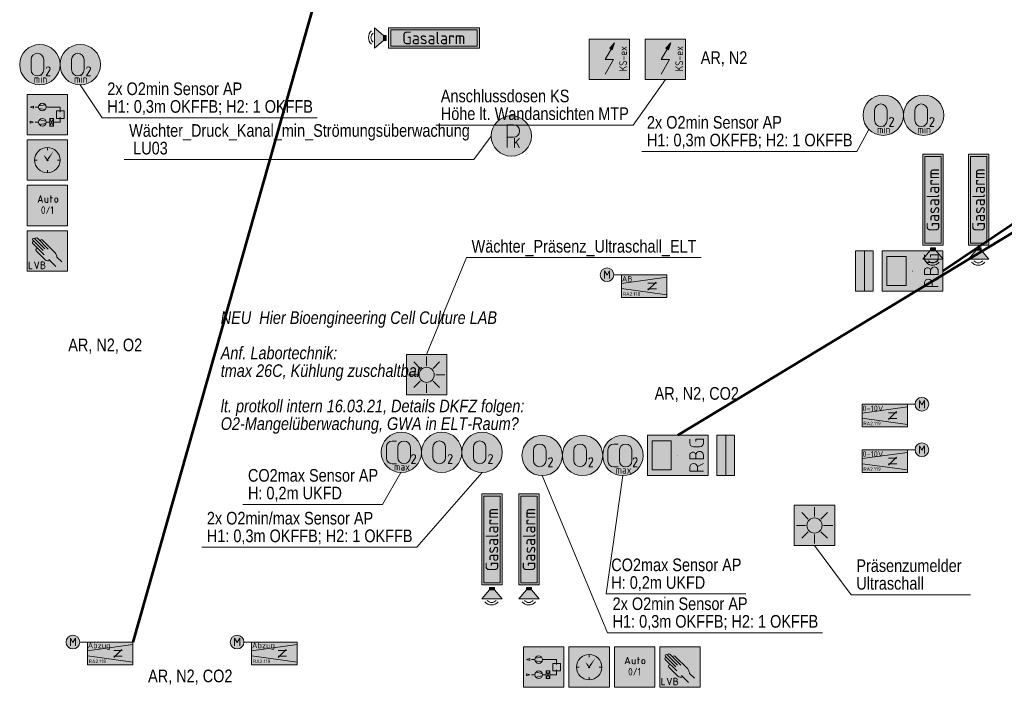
# Model space of a CAD drawing. Header units: metres. Extents: x -21 to 23.3, y 0.3 to 32.8.
# Tile 2 of 15: x -5.2 to 4.5, y 0.3 to 6.9. Entities that reach past the tile are written whole.
import ezdxf
from ezdxf.enums import TextEntityAlignment as Align

# ---------------------------------------------------------------- set-up
doc = ezdxf.new("R2010")
doc.units = ezdxf.units.M
doc.header["$MEASUREMENT"] = 0
for name, color, linetype, lineweight in [('50', 7, 'Continuous', 0), ('TRI_CONNPTS', 7, 'Continuous', 0), ('TRI_H3D', 7, 'Continuous', 0), ('ZWP_480_SYM_E0', 5, 'Continuous', 13), ('ZWP_480_SYM_E0_2D', 7, 'Continuous', 0), ('ZWP_480_SYM_GREEN_2D', 7, 'Continuous', 0), ('ZWP_480_SYM_GREEN_3D', 7, 'Continuous', 0), ('ZWP_480_SYM_ORANGE_2D', 7, 'Continuous', 0), ('ZWP_480_SYM_SCHWARZ', 7, 'Continuous', 13), ('ZWP_480_SYM_SCHWARZ_2D', 7, 'Continuous', 0), ('ZWP_480_TEXT_1_50_TOP', 7, 'Continuous', 0), ('ZWP_480_TEXT_SCHWARZ', 7, 'Continuous', 0)]:
    doc.layers.add(name, color=color, linetype=linetype, lineweight=lineweight)
doc.layers.add('INTERN_BEMERKUNG', color=6, linetype='Continuous', lineweight=53, plot=False)
doc.layers.get('TRI_CONNPTS').off()
doc.layers.get('TRI_H3D').off()
doc.styles.add('ISOCP', font='isocp.shx')
doc.styles.add('Style-isocp', font='isocp.shx')
doc.styles.add('ZWP_1 50', font='ARIALN.TTF', dxfattribs={"height": 0.125})

# ---------------------------------------------------------------- blocks, each defined once
blk = doc.blocks.new('*U20')
at = {"color": 5, "linetype": 'Continuous', "lineweight": 13}
for p, q in [((0, -0.0075), (-0.0375, -0.0075)), ((0.0075, -0.0075), (0.0375, -0.0675))]:
    blk.add_line(p, q, dxfattribs=at)
at = {"color": 5, "linetype": 'Continuous', "lineweight": 13, "flags": 128}
blk.add_lwpolyline([(-0.0375, -0.0675), (-0.0375, 0.0675), (0, 0.0675)], dxfattribs=at)
at = {"color": 5, "linetype": 'Continuous', "lineweight": 13, "extrusion": (0, 0, -1)}
blk.add_arc((0, 0.03), 0.0375, 90, 270, dxfattribs=at)
blk = doc.blocks.new('*U21')
at = {"color": 5, "linetype": 'Continuous', "lineweight": 13}
for p, q in [((0, 0.0075), (-0.0375, 0.0075)), ((-0.0375, -0.0675), (0, -0.0675))]:
    blk.add_line(p, q, dxfattribs=at)
at = {"color": 5, "linetype": 'Continuous', "lineweight": 13, "flags": 128}
blk.add_lwpolyline([(0, 0.0675), (-0.0375, 0.0675), (-0.0375, -0.0675)], dxfattribs=at)
at = {"color": 5, "linetype": 'Continuous', "lineweight": 13}
for centre, radius in [((0, 0.0375), 0.03), ((0, -0.03), 0.0375)]:
    blk.add_arc(centre, radius, 270, 90, dxfattribs=at)
blk = doc.blocks.new('*U22')
at = {"color": 5, "linetype": 'Continuous', "lineweight": 13}
for p, q in [((-0.0375, -0.03), (-0.0375, 0.03)), ((0, 0.0675), (0.0375, 0.0675))]:
    blk.add_line(p, q, dxfattribs=at)
at = {"color": 5, "linetype": 'Continuous', "lineweight": 13, "flags": 128}
blk.add_lwpolyline([(0.015, 0.0075), (0.0375, 0.0075), (0.0375, -0.0675), (0, -0.0675)], dxfattribs=at)
at = {"color": 5, "linetype": 'Continuous', "lineweight": 13, "extrusion": (0, 0, -1)}
for centre, start, end in [((0, 0.03), 0, 90), ((0, -0.03), 270, 0)]:
    blk.add_arc(centre, 0.0375, start, end, dxfattribs=at)
blk = doc.blocks.new('ZWP_480_Raumbediegerät_mit_Display_1')
at = {"color": 5, "lineweight": 13, "flags": 128}
blk.add_lwpolyline([(-0.2, 0.3), (0.2, 0.3), (0.2, -0.3), (-0.2, -0.3)], close=True, dxfattribs=at)
at = {"color": 254, "lineweight": 13}
blk.add_solid([(-0.2, 0.3), (0.2, 0.3), (-0.2, -0.3), (0.2, -0.3)], dxfattribs=at)
at = {"color": 5, "lineweight": 13}
blk.add_3dface([(-0.1436, 0.2536), (0.1436, 0.2536), (0.1436, 0.0636), (-0.1436, 0.0636)], dxfattribs=at)
at = {"color": 5, "linetype": 'Continuous', "lineweight": 13}
for name, p in [('*U20', (-0.117, -0.1872)), ('*U21', (0.003, -0.1872)), ('*U22', (0.123, -0.1872))]:
    blk.add_blockref(name, p, dxfattribs=at)
blk = doc.blocks.new('ZWP_480_Raumbediegerät_mit_Display')
at = {"layer": '50'}
for p, q in [((0, 0.001), (0, 0.0013)), ((0, 0, 0.001), (0, 0.0004, 0.001)), ((0, 0), (0, 0.0002)), ((0.001, 0), (0.001, 0.0001)), ((0.2001, 0), (0.2001, 0.0005))]:
    blk.add_line(p, q, dxfattribs=at)
at = {"layer": 'ZWP_480_SYM_E0', "color": 5, "lineweight": 13}
blk.add_blockref('ZWP_480_Raumbediegerät_mit_Display_1', (0, 0), dxfattribs=at)
blk = doc.blocks.new('*U33')
at = {"color": 96, "lineweight": 13}
for p, q in [((-0.0625, -0.05), (-0.0625, 0.05)), ((0.0625, 0.05), (0.0625, -0.05))]:
    blk.add_line(p, q, dxfattribs=at)
at = {"color": 96, "lineweight": 13, "extrusion": (0, 0, -1)}
for centre, start, end in [((0, 0.05), 0, 180), ((0, -0.05), 180, 0)]:
    blk.add_arc(centre, 0.0625, start, end, dxfattribs=at)
blk = doc.blocks.new('*U34')
at = {"color": 96, "linetype": 'Continuous', "lineweight": 13, "flags": 128}
blk.add_lwpolyline([(0.017, 0.0145), (-0.02, -0.045), (0.02, -0.045)], dxfattribs=at)
at = {"color": 96, "linetype": 'Continuous', "lineweight": 13, "extrusion": (0, 0, -1)}
for centre, radius, start, end in [((0.0002, 0.0244), 0.0206, 15.71968, 90.54052), ((-0.0001, 0.0251), 0.0199, 89.73766, 211.99376)]:
    blk.add_arc(centre, radius, start, end, dxfattribs=at)
blk = doc.blocks.new('ZWP_480_Fühler_Gase_O2_1_1')
at = {"lineweight": 13}
h = blk.add_hatch(color=254, dxfattribs=at)
edge = h.paths.add_edge_path()
edge.add_arc((0, 0), 0.2, 0, 360)
at = {"color": 96, "lineweight": 13}
blk.add_circle((0, 0), 0.2, dxfattribs=at)
blk.add_circle((0, 0), 0.2, dxfattribs=at)
blk.add_blockref('*U33', (-0.0241, 0), dxfattribs=at)
at = {"color": 96, "linetype": 'Continuous', "lineweight": 13}
blk.add_blockref('*U34', (0.0825, -0.0672), dxfattribs=at)
at = {"insert": (0.0056, -0.1428), "char_height": 0.15, "attachment_point": 5, "style": 'ISOCP'}
blk.add_mtext('\\H0.5x;min', dxfattribs=at)
blk = doc.blocks.new('ZWP_480_Fühler_Gase_O2_2')
at = {"layer": 'ZWP_480_SYM_GREEN_2D', "color": 96, "lineweight": 13}
blk.add_blockref('ZWP_480_Fühler_Gase_O2_1_1', (0, 0), dxfattribs=at)
blk = doc.blocks.new('_T3D___8')
at = {"layer": 'ZWP_480_TEXT_1_50_TOP', "linetype": 'Continuous'}
for q in [(-4.6093, 6.2407, 11.331), (-2.2616, 5.9137, 11.331)]:
    blk.add_line((-4.3916, 5.9137, 11.331), q, dxfattribs=at)
at = {"layer": 'ZWP_480_TEXT_1_50_TOP', "linetype": 'Continuous', "style": 'ZWP_1 50'}
for s, p in [('2x O2min Sensor AP', (-4.3416, 6.2637, 11.331)), ('H1: 0,3m OKFFB; H2: 1 OKFFB', (-4.3416, 6.0887, 11.331))]:
    blk.add_text(s, height=0.125, dxfattribs=at).set_placement(p, align=Align.TOP_LEFT)
blk = doc.blocks.new('*U44')
at = {"color": 96, "lineweight": 13, "flags": 128}
blk.add_lwpolyline([(0.017, 0.0145), (-0.02, -0.045), (0.02, -0.045)], dxfattribs=at)
at = {"color": 96, "lineweight": 13, "extrusion": (0, 0, -1)}
for centre, radius, start, end in [((0.0002, 0.0244), 0.0206, 15.71968, 90.54052), ((-0.0001, 0.0251), 0.0199, 89.73766, 211.99376)]:
    blk.add_arc(centre, radius, start, end, dxfattribs=at)
blk = doc.blocks.new('*U45')
at = {"color": 96, "lineweight": 13}
for p, q in [((0.0062, 0.1125), (0.05, 0.1125)), ((-0.05, -0.0563), (-0.05, 0.0562)), ((0.05, -0.1125), (0.0062, -0.1125))]:
    blk.add_line(p, q, dxfattribs=at)
at = {"color": 96, "linetype": 'Continuous', "lineweight": 13, "extrusion": (0, 0, -1)}
blk.add_arc((-0.0062, 0.0562), 0.0563, 0, 90, dxfattribs=at)
at = {"color": 96, "lineweight": 13, "extrusion": (0, 0, -1)}
blk.add_arc((-0.0062, -0.0563), 0.0563, 270, 0, dxfattribs=at)
blk = doc.blocks.new('*U46')
at = {"color": 96, "lineweight": 13}
for p, q in [((-0.0625, -0.05), (-0.0625, 0.05)), ((0.0625, 0.05), (0.0625, -0.05))]:
    blk.add_line(p, q, dxfattribs=at)
at = {"color": 96, "lineweight": 13, "extrusion": (0, 0, -1)}
for centre, start, end in [((0, 0.05), 0, 180), ((0, -0.05), 180, 0)]:
    blk.add_arc(centre, 0.0625, start, end, dxfattribs=at)
blk = doc.blocks.new('ZWP_480_Fühler_Gase_CO2_1')
at = {"layer": 'ZWP_480_SYM_GREEN_2D', "lineweight": 13}
h = blk.add_hatch(color=254, dxfattribs=at)
edge = h.paths.add_edge_path()
edge.add_arc((0, 0), 0.2, 0, 360)
at = {"layer": 'ZWP_480_SYM_GREEN_2D', "color": 96, "lineweight": 13}
blk.add_circle((0, 0), 0.2, dxfattribs=at)
blk.add_circle((0, 0), 0.2, dxfattribs=at)
blk.add_blockref('*U44', (0.1218, -0.0671), dxfattribs=at)
at = {"layer": 'ZWP_480_SYM_GREEN_3D', "color": 96, "lineweight": 13}
for name, p in [('*U45', (-0.0979, -0.0003)), ('*U46', (0.0272, -0.0003))]:
    blk.add_blockref(name, p, dxfattribs=at)
at = {"layer": 'ZWP_480_SYM_GREEN_2D', "insert": (0.0056, -0.1428), "char_height": 0.15, "attachment_point": 5, "style": 'ISOCP'}
blk.add_mtext('\\H0.5x;max', dxfattribs=at)
blk = doc.blocks.new('ZWP_480_Fühler_Gase_CO2')
at = {"layer": 'ZWP_480_SYM_GREEN_2D', "color": 96, "lineweight": 13}
blk.add_blockref('ZWP_480_Fühler_Gase_CO2_1', (0, 0), dxfattribs=at)
blk = doc.blocks.new('*U29')
at = {"color": 96, "lineweight": 13}
for p, q in [((-0.0625, -0.05), (-0.0625, 0.05)), ((0.0625, 0.05), (0.0625, -0.05))]:
    blk.add_line(p, q, dxfattribs=at)
at = {"color": 96, "lineweight": 13, "extrusion": (0, 0, -1)}
for centre, start, end in [((0, 0.05), 0, 180), ((0, -0.05), 180, 0)]:
    blk.add_arc(centre, 0.0625, start, end, dxfattribs=at)
blk = doc.blocks.new('*U30')
at = {"color": 96, "linetype": 'Continuous', "lineweight": 13, "flags": 128}
blk.add_lwpolyline([(0.017, 0.0145), (-0.02, -0.045), (0.02, -0.045)], dxfattribs=at)
at = {"color": 96, "linetype": 'Continuous', "lineweight": 13, "extrusion": (0, 0, -1)}
for centre, radius, start, end in [((0.0002, 0.0244), 0.0206, 15.71968, 90.54052), ((-0.0001, 0.0251), 0.0199, 89.73766, 211.99376)]:
    blk.add_arc(centre, radius, start, end, dxfattribs=at)
blk = doc.blocks.new('ZWP_480_Fühler_Gase_O2_1')
at = {"lineweight": 13}
h = blk.add_hatch(color=254, dxfattribs=at)
edge = h.paths.add_edge_path()
edge.add_arc((0, 0), 0.2, 0, 360)
at = {"color": 96, "lineweight": 13}
blk.add_circle((0, 0), 0.2, dxfattribs=at)
blk.add_circle((0, 0), 0.2, dxfattribs=at)
blk.add_blockref('*U29', (-0.024, 0.0001), dxfattribs=at)
at = {"color": 96, "linetype": 'Continuous', "lineweight": 13}
blk.add_blockref('*U30', (0.0825, -0.0671), dxfattribs=at)
at = {"insert": (0.0056, -0.1428), "char_height": 0.15, "attachment_point": 5, "style": 'ISOCP'}
blk.add_mtext('\\H0.5x; ', dxfattribs=at)
blk = doc.blocks.new('ZWP_480_Fühler_Gase_O2')
at = {"layer": 'ZWP_480_SYM_GREEN_2D', "color": 96, "lineweight": 13}
blk.add_blockref('ZWP_480_Fühler_Gase_O2_1', (0, 0), dxfattribs=at)
blk = doc.blocks.new('ZWP_480_Warnleuchte_optisch_GrünRot_1')
at = {"layer": 'ZWP_480_SYM_E0', "color": 5, "lineweight": 13, "extrusion": (0, 0, -1), "flags": 128}
for points in [[(0.2, -0.1188), (-0.2, -0.1188), (-0.2, -0.0308), (0.2, -0.0308)], [(0.2, -0.2068), (-0.2, -0.2068), (-0.2, -0.1188), (0.2, -0.1188)]]:
    blk.add_lwpolyline(points, close=True, dxfattribs=at)
at = {"layer": 'ZWP_480_SYM_E0', "color": 1, "lineweight": 13}
blk.add_solid([(-0.2, -0.1188), (0.2, -0.1188), (-0.2, -0.0308), (0.2, -0.0308)], dxfattribs=at)
at = {"layer": 'ZWP_480_SYM_E0', "color": 96, "lineweight": 13}
blk.add_solid([(-0.2, -0.2068), (0.2, -0.2068), (-0.2, -0.1188), (0.2, -0.1188)], dxfattribs=at)
at = {"layer": 'ZWP_480_SYM_E0', "color": 5, "lineweight": 13}
blk.add_3dface([(-0.2, -0.2068), (0.2, -0.2068), (0.2, -0.1188), (-0.2, -0.1188)], dxfattribs=at)
blk = doc.blocks.new('ZWP_480_Warnleuchte_optisch_GrünRot')
at = {"layer": 'ZWP_480_SYM_E0', "color": 5, "lineweight": 13, "extrusion": (0, 0, -1), "rotation": 270}
blk.add_blockref('ZWP_480_Warnleuchte_optisch_GrünRot_1', (0, 0), dxfattribs=at)
blk = doc.blocks.new('ZWP_480_Autarke_Anlage_1')
at = {"lineweight": 13, "extrusion": (0, 0, -1)}
blk.add_hatch(color=5, dxfattribs=at).paths.add_polyline_path([(-0.0294, -0.1046), (-0.0524, -0.0355), (-0.0046, -0.0904), (-0.017, -0.0975)])
at = {"color": 5, "lineweight": 13}
for p, q in [((-0.0417, -0.2), (0.017, -0.0975)), ((-0.0424, -0.347), (0.0417, -0.2)), ((-0.0417, -0.2), (0.0417, -0.2))]:
    blk.add_line(p, q, dxfattribs=at)
at = {"color": 5, "lineweight": 13, "flags": 128}
for points in [[(-0.2, -0.4), (-0.2, 0), (0.2, 0), (0.2, -0.4)], [(0.0046, -0.0904), (0.0524, -0.0355), (0.0294, -0.1046), (0.017, -0.0975)]]:
    blk.add_lwpolyline(points, close=True, dxfattribs=at)
at = {"color": 254, "lineweight": 13, "extrusion": (0, 0, -1)}
blk.add_solid([(0.2, -0.4), (0.2, 0), (-0.2, -0.4), (-0.2, 0)], dxfattribs=at)
at = {"color": 7, "insert": (0.1365, -0.1944), "char_height": 0.15, "attachment_point": 5, "rotation": 90, "style": 'ISOCP'}
blk.add_mtext('\\H0.5x;\\C7;KS-ex', dxfattribs=at)
blk = doc.blocks.new('ZWP_480_Autarke_Anlage')
at = {"layer": 'ZWP_480_SYM_E0', "color": 5, "lineweight": 13}
blk.add_blockref('ZWP_480_Autarke_Anlage_1', (0, 0), dxfattribs=at)
blk = doc.blocks.new('ZWP_480_Wächter_Präsenz_Ultraschall_1')
at = {"layer": 'ZWP_480_SYM_E0', "color": 5, "lineweight": 13}
for p, q in [((-0.0636, 0.0635), (-0.1273, 0.1271)), ((0, 0.0899), (0, 0.1799)), ((0.0636, 0.0635), (0.1273, 0.1271)), ((-0.09, -0.0001), (-0.18, -0.0001)), ((-0.0636, -0.0638), (-0.1273, -0.1274)), ((0, -0.0901), (0, -0.1801)), ((0.0636, -0.0638), (0.1273, -0.1274)), ((0.09, -0.0001), (0.18, -0.0001))]:
    blk.add_line(p, q, dxfattribs=at)
at = {"layer": 'ZWP_480_SYM_E0', "color": 5, "lineweight": 13, "flags": 128}
blk.add_lwpolyline([(-0.2, 0.2), (0.2, 0.2), (0.2, -0.2), (-0.2, -0.2)], close=True, dxfattribs=at)
at = {"layer": 'ZWP_480_SYM_E0', "color": 5, "lineweight": 13}
blk.add_circle((0, -0.0001), 0.075, dxfattribs=at)
at = {"layer": 'ZWP_480_SYM_E0', "color": 254, "lineweight": 13, "extrusion": (0, 0, -1)}
blk.add_solid([(0.2, 0.2), (-0.2, 0.2), (0.2, -0.2), (-0.2, -0.2)], dxfattribs=at)
blk = doc.blocks.new('ZWP_480_Wächter_Präsenz_Ultraschall')
at = {"layer": 'ZWP_480_SYM_E0', "color": 5, "lineweight": 13}
blk.add_blockref('ZWP_480_Wächter_Präsenz_Ultraschall_1', (0, 0), dxfattribs=at)
blk = doc.blocks.new('_T3D___15')
at = {"layer": 'ZWP_480_TEXT_1_50_TOP', "linetype": 'Continuous'}
for q in [(2.6648, 1.6746, 11.331), (4.2117, 1.1883, 11.331)]:
    blk.add_line((3.0293, 1.1883, 11.331), q, dxfattribs=at)
at = {"layer": 'ZWP_480_TEXT_1_50_TOP', "linetype": 'Continuous', "style": 'ZWP_1 50'}
for s, p in [('Präsenzumelder ', (3.0793, 1.5383, 11.331)), ('Ultraschall', (3.0793, 1.3633, 11.331))]:
    blk.add_text(s, height=0.125, dxfattribs=at).set_placement(p, align=Align.TOP_LEFT)
blk = doc.blocks.new('_T3D___24')
at = {"layer": 'ZWP_480_TEXT_1_50_TOP', "linetype": 'Continuous'}
for p, q in [((-1.2747, 1.6592, 11.831), (-0.6284, 2.3991, 11.831)), ((-3.4047, 1.6592, 11.831), (-1.2747, 1.6592, 11.831))]:
    blk.add_line(p, q, dxfattribs=at)
at = {"layer": 'ZWP_480_TEXT_1_50_TOP', "linetype": 'Continuous', "style": 'ZWP_1 50'}
for s, p in [('2x O2min/max Sensor AP', (-3.3547, 2.0092, 11.831)), ('H1: 0,3m OKFFB; H2: 1 OKFFB', (-3.3547, 1.8342, 11.831))]:
    blk.add_text(s, height=0.125, dxfattribs=at).set_placement(p, align=Align.TOP_LEFT)
blk = doc.blocks.new('_T3D___25')
at = {"layer": 'ZWP_480_TEXT_1_50_TOP', "linetype": 'Continuous'}
for q in [(-0.0333, 2.3678, 11.331), (2.7448, 0.8114, 11.331)]:
    blk.add_line((0.6148, 0.8114, 11.331), q, dxfattribs=at)
at = {"layer": 'ZWP_480_TEXT_1_50_TOP', "linetype": 'Continuous', "style": 'ZWP_1 50'}
for s, p in [('2x O2min Sensor AP', (0.6648, 1.1614, 11.331)), ('H1: 0,3m OKFFB; H2: 1 OKFFB', (0.6648, 0.9864, 11.331))]:
    blk.add_text(s, height=0.125, dxfattribs=at).set_placement(p, align=Align.TOP_LEFT)
blk = doc.blocks.new('_T3D___33')
at = {"layer": 'ZWP_480_TEXT_1_50_TOP', "linetype": 'Continuous'}
for p, q in [((0.8689, 5.8423, 11.335), (1.1878, 6.2925, 11.339)), ((-1.0875, 5.8423, 11.335), (0.8689, 5.8423, 11.335))]:
    blk.add_line(p, q, dxfattribs=at)
at = {"layer": 'ZWP_480_TEXT_1_50_TOP', "linetype": 'Continuous', "style": 'ZWP_1 50'}
for s, p in [('Anschlussdosen KS', (-1.0375, 6.1923, 11.335)), ('Höhe lt. Wandansichten MTP', (-1.0375, 6.0173, 11.335))]:
    blk.add_text(s, height=0.125, dxfattribs=at).set_placement(p, align=Align.TOP_LEFT)
blk = doc.blocks.new('ZWP_480_VVR_stetig_klein_1')
at = {"lineweight": 13}
h = blk.add_hatch(color=254, dxfattribs=at)
edge = h.paths.add_edge_path()
edge.add_arc((0.3689, 0.1124), 0.0675, 0, 360)
at = {"color": 5, "lineweight": 13}
for p, q in [((0.3014, 0.1124), (0.2255, 0.1124)), ((0.3437, 0.0744), (0.3437, 0.1503)), ((0.3437, 0.1503), (0.369, 0.1081)), ((0.369, 0.1081), (0.3944, 0.1503)), ((0.3944, 0.1503), (0.3944, 0.0744)), ((-0.2245, 0.0251), (0.2255, 0.0873)), ((0.037, 0.0281), (0.1214, 0.0281)), ((0.038, -0.0398), (0.1175, 0.0397)), ((-0.2245, -0.0252), (0.2255, -0.0874)), ((0.037, -0.0282), (0.1214, -0.0282))]:
    blk.add_line(p, q, dxfattribs=at)
at = {"color": 5, "lineweight": 13, "flags": 128}
blk.add_lwpolyline([(-0.2245, 0.1124), (0.2255, 0.1124), (0.2255, -0.1126), (-0.2245, -0.1126)], close=True, dxfattribs=at)
at = {"color": 5, "lineweight": 13}
blk.add_circle((0.3689, 0.1124), 0.0675, dxfattribs=at)
at = {"color": 254, "lineweight": 13, "extrusion": (0, 0, -1)}
blk.add_solid([(0.2245, 0.1124), (-0.2255, 0.1124), (0.2245, -0.1126), (-0.2255, -0.1126)], dxfattribs=at)
at = {"color": 7, "char_height": 0.10125, "attachment_point": 4, "style": 'ISOCP'}
for s, insert in [('\\H0.555556x;\\C7;0-10V', (-0.2206, 0.0714)), ('\\H0.345679x;\\C7;RA2.119', (-0.2112, -0.0782))]:
    blk.add_mtext(s, dxfattribs=dict(at, insert=insert))
blk = doc.blocks.new('ZWP_480_VVR_stetig_klein')
at = {"layer": 'ZWP_480_SYM_E0', "color": 5, "lineweight": 13}
blk.add_blockref('ZWP_480_VVR_stetig_klein_1', (0, 0), dxfattribs=at)
blk = doc.blocks.new('ZWP_480_Warntransparent_opt_akust_1_1')
at = {"layer": 'ZWP_480_SYM_GREEN_3D', "lineweight": 13}
blk.add_hatch(color=254, dxfattribs=at).paths.add_polyline_path([(0, -0.1), (0, 0.1), (0.088, 0.025), (0.088, -0.025)])
at = {"layer": 'ZWP_480_SYM_GREEN_2D', "color": 96, "lineweight": 13, "flags": 128}
blk.add_lwpolyline([(1.0389, 0.1), (1.0389, -0.1), (0.1374, -0.1), (0.1374, 0.1)], close=True, dxfattribs=at)
at = {"layer": 'ZWP_480_SYM_GREEN_2D', "color": 254, "lineweight": 13, "extrusion": (0, 0, -1)}
blk.add_solid([(-1.0389, 0.1), (-1.0389, -0.1), (-0.1374, 0.1), (-0.1374, -0.1)], dxfattribs=at)
at = {"layer": 'ZWP_480_SYM_GREEN_2D', "color": 96, "lineweight": 13}
blk.add_3dface([(1.0172, -0.0806), (0.1592, -0.0806), (0.1592, 0.0806), (1.0172, 0.0806)], dxfattribs=at)
at = {"layer": 'ZWP_480_SYM_GREEN_3D', "color": 96, "lineweight": 13, "flags": 128}
for points in [[(0, 0.1), (0, -0.1), (0.088, -0.025), (0.088, 0.025)], [(0.113, -0.025), (0.113, 0.025), (0.088, 0.025), (0.088, -0.025)]]:
    blk.add_lwpolyline(points, close=True, dxfattribs=at)
at = {"layer": 'ZWP_480_SYM_GREEN_3D', "color": 96, "lineweight": 13}
for centre, radius in [((0.0241, 0.0032), 0.0852), ((0.0201, 0.0022), 0.0568)]:
    blk.add_arc(centre, radius, 129.54432, 230.45568, dxfattribs=at)
at = {"layer": 'ZWP_480_SYM_GREEN_3D', "color": 254, "lineweight": 13}
blk.add_solid([(0.113, -0.025), (0.113, 0.025), (0.088, -0.025), (0.088, 0.025)], dxfattribs=at)
at = {"layer": 'ZWP_480_SYM_GREEN_2D', "insert": (0.586, 0), "char_height": 0.125, "attachment_point": 5, "style": 'ISOCP'}
blk.add_mtext('Gasalarm', dxfattribs=at)
blk = doc.blocks.new('ZWP_480_Warntransparent_opt_akust_2')
at = {"layer": 'ZWP_480_SYM_GREEN_3D', "color": 96, "lineweight": 13, "rotation": 90}
blk.add_blockref('ZWP_480_Warntransparent_opt_akust_1_1', (0, 0), dxfattribs=at)
blk = doc.blocks.new('ZWP_480_Warntransparent_opt_akust_1')
at = {"layer": 'ZWP_480_SYM_GREEN_3D', "lineweight": 13}
blk.add_hatch(color=254, dxfattribs=at).paths.add_polyline_path([(0, -0.1), (0, 0.1), (0.088, 0.025), (0.088, -0.025)])
at = {"layer": 'ZWP_480_SYM_GREEN_2D', "color": 96, "lineweight": 13, "flags": 128}
blk.add_lwpolyline([(1.0389, 0.1), (1.0389, -0.1), (0.1374, -0.1), (0.1374, 0.1)], close=True, dxfattribs=at)
at = {"layer": 'ZWP_480_SYM_GREEN_2D', "color": 254, "lineweight": 13}
blk.add_solid([(1.0389, 0.1), (1.0389, -0.1), (0.1374, 0.1), (0.1374, -0.1)], dxfattribs=at)
at = {"layer": 'ZWP_480_SYM_GREEN_2D', "color": 96, "lineweight": 13}
blk.add_3dface([(1.0172, -0.0806), (0.1592, -0.0806), (0.1592, 0.0806), (1.0172, 0.0806)], dxfattribs=at)
at = {"layer": 'ZWP_480_SYM_GREEN_3D', "color": 96, "lineweight": 13, "flags": 128}
for points in [[(0, 0.1), (0, -0.1), (0.088, -0.025), (0.088, 0.025)], [(0.113, -0.025), (0.113, 0.025), (0.088, 0.025), (0.088, -0.025)]]:
    blk.add_lwpolyline(points, close=True, dxfattribs=at)
at = {"layer": 'ZWP_480_SYM_GREEN_3D', "color": 96, "lineweight": 13}
for centre, radius in [((0.0241, 0.0032), 0.0852), ((0.0201, 0.0022), 0.0568)]:
    blk.add_arc(centre, radius, 129.54432, 230.45568, dxfattribs=at)
at = {"layer": 'ZWP_480_SYM_GREEN_3D', "color": 254, "lineweight": 13}
blk.add_solid([(0.113, -0.025), (0.113, 0.025), (0.088, -0.025), (0.088, 0.025)], dxfattribs=at)
at = {"layer": 'ZWP_480_SYM_GREEN_2D', "insert": (0.586, 0), "char_height": 0.125, "attachment_point": 5, "style": 'ISOCP'}
blk.add_mtext('Gasalarm', dxfattribs=at)
blk = doc.blocks.new('ZWP_480_Warntransparent_opt_akust')
at = {"layer": 'ZWP_480_SYM_GREEN_3D', "color": 96, "lineweight": 13}
blk.add_blockref('ZWP_480_Warntransparent_opt_akust_1', (0, 0), dxfattribs=at)
blk = doc.blocks.new('_T3D___38')
at = {"layer": 'ZWP_480_TEXT_1_50_TOP', "linetype": 'Continuous'}
for p, q in [((-1.6148, 2.0831, 11.335), (-1.4336, 2.399, 11.335)), ((-2.9978, 2.0831, 11.335), (-1.6148, 2.0831, 11.335))]:
    blk.add_line(p, q, dxfattribs=at)
at = {"layer": 'ZWP_480_TEXT_1_50_TOP', "linetype": 'Continuous', "style": 'ZWP_1 50'}
for s, p in [('CO2max Sensor AP', (-2.9478, 2.4331, 11.335)), ('H: 0,2m UKFD', (-2.9478, 2.2581, 11.335))]:
    blk.add_text(s, height=0.125, dxfattribs=at).set_placement(p, align=Align.TOP_LEFT)
blk = doc.blocks.new('ZWP_480_VVR_klein_L_1_5')
at = {"lineweight": 13}
h = blk.add_hatch(color=254, dxfattribs=at)
edge = h.paths.add_edge_path()
edge.add_arc((-0.368, 0.1124), 0.0675, 0, 360)
at = {"color": 30, "lineweight": 13}
for p, q in [((-0.3931, 0.0744), (-0.3931, 0.1503)), ((-0.3931, 0.1503), (-0.3678, 0.1081)), ((-0.3678, 0.1081), (-0.3425, 0.1503)), ((-0.3425, 0.1503), (-0.3425, 0.0744)), ((-0.2245, 0.1124), (-0.3005, 0.1124)), ((-0.2245, 0.0251), (0.2255, 0.0873)), ((0.037, 0.0281), (0.1214, 0.0281)), ((0.038, -0.0398), (0.1175, 0.0397)), ((-0.2245, -0.0252), (0.2255, -0.0874)), ((0.037, -0.0282), (0.1214, -0.0282))]:
    blk.add_line(p, q, dxfattribs=at)
at = {"color": 30, "lineweight": 13, "flags": 128}
blk.add_lwpolyline([(-0.2245, 0.1124), (0.2255, 0.1124), (0.2255, -0.1126), (-0.2245, -0.1126)], close=True, dxfattribs=at)
at = {"color": 30, "lineweight": 13}
blk.add_circle((-0.368, 0.1124), 0.0675, dxfattribs=at)
at = {"color": 254, "lineweight": 13, "extrusion": (0, 0, -1)}
blk.add_solid([(0.2245, 0.1124), (-0.2255, 0.1124), (0.2245, -0.1126), (-0.2255, -0.1126)], dxfattribs=at)
at = {"char_height": 0.10125, "attachment_point": 4, "style": 'ISOCP'}
for s, insert in [('\\H0.555556x;Abzug', (-0.2206, 0.0714)), ('\\H0.345679x;RA2.118', (-0.2112, -0.0782))]:
    blk.add_mtext(s, dxfattribs=dict(at, insert=insert))
blk = doc.blocks.new('ZWP_480_VVR_klein_L_6')
at = {"layer": 'ZWP_480_SYM_ORANGE_2D', "color": 30, "lineweight": 13}
blk.add_blockref('ZWP_480_VVR_klein_L_1_5', (0, 0), dxfattribs=at)
blk = doc.blocks.new('_T3D___39')
at = {"layer": 'ZWP_480_TEXT_1_50_TOP', "linetype": 'Continuous'}
for p, q in [((3.0849, 5.581, 11.331), (3.2043, 5.798, 11.331)), ((0.9549, 5.581, 11.331), (3.0849, 5.581, 11.331))]:
    blk.add_line(p, q, dxfattribs=at)
at = {"layer": 'ZWP_480_TEXT_1_50_TOP', "linetype": 'Continuous', "style": 'ZWP_1 50'}
for s, p in [('2x O2min Sensor AP', (1.0049, 5.931, 11.331)), ('H1: 0,3m OKFFB; H2: 1 OKFFB', (1.0049, 5.756, 11.331))]:
    blk.add_text(s, height=0.125, dxfattribs=at).set_placement(p, align=Align.TOP_LEFT)
blk = doc.blocks.new('_T3D___40')
at = {"layer": 'ZWP_480_TEXT_1_50_TOP', "linetype": 'Continuous'}
for q in [(-1.1777, 3.5672, 11.335), (1.5431, 4.5283, 11.335)]:
    blk.add_line((-0.7825, 4.5283, 11.335), q, dxfattribs=at)
at = {"layer": 'ZWP_480_TEXT_1_50_TOP', "linetype": 'Continuous', "style": 'ZWP_1 50'}
blk.add_text('Wächter_Präsenz_Ultraschall_ELT', height=0.125, dxfattribs=at).set_placement((-0.7325, 4.7033, 11.335), align=Align.TOP_LEFT)
blk = doc.blocks.new('_T3D___44')
at = {"layer": 'ZWP_480_TEXT_1_50_TOP', "linetype": 'Continuous'}
for p, q in [((-0.7096, 5.5006, 11.335), (-0.5388, 5.7331, 11.335)), ((-4.1745, 5.5006, 11.335), (-0.7096, 5.5006, 11.335))]:
    blk.add_line(p, q, dxfattribs=at)
at = {"layer": 'ZWP_480_TEXT_1_50_TOP', "linetype": 'Continuous', "style": 'ZWP_1 50'}
for s, p in [('Wächter_Druck_Kanal_min_Strömungsüberwachung', (-4.1245, 5.8506, 11.335)), (' LU03', (-4.1245, 5.6756, 11.335))]:
    blk.add_text(s, height=0.125, dxfattribs=at).set_placement(p, align=Align.TOP_LEFT)
blk = doc.blocks.new('*U141')
at = {"color": 5, "linetype": 'Continuous', "lineweight": 13}
blk.add_line((0, -0.0125), (-0.0625, -0.0125), dxfattribs=at)
at = {"color": 5, "linetype": 'Continuous', "lineweight": 13, "flags": 128}
blk.add_lwpolyline([(-0.0625, -0.1125), (-0.0625, 0.1125), (0, 0.1125)], dxfattribs=at)
at = {"color": 5, "linetype": 'Continuous', "lineweight": 13, "extrusion": (0, 0, -1)}
blk.add_arc((0, 0.05), 0.0625, 90, 270, dxfattribs=at)
blk = doc.blocks.new('ZWP_480_Fühler_Druck_1')
at = {"lineweight": 13}
h = blk.add_hatch(color=254, dxfattribs=at)
edge = h.paths.add_edge_path()
edge.add_arc((0, 0), 0.2, 0, 360)
at = {"color": 5, "lineweight": 13}
blk.add_circle((0, 0), 0.2, dxfattribs=at)
blk.add_circle((0, 0), 0.2, dxfattribs=at)
at = {"color": 5, "linetype": 'Continuous', "lineweight": 13}
blk.add_blockref('*U141', (0.0199, 0), dxfattribs=at)
at = {"insert": (0.0158, -0.1188), "char_height": 0.15, "attachment_point": 7, "style": 'ISOCP'}
blk.add_mtext('\\H0.666667x;K', dxfattribs=at)
blk = doc.blocks.new('ZWP_480_Fühler_Druck')
at = {"layer": 'ZWP_480_SYM_E0_2D', "color": 5, "lineweight": 13}
blk.add_blockref('ZWP_480_Fühler_Druck_1', (0, 0), dxfattribs=at)
blk = doc.blocks.new('_T3D___47')
at = {"layer": 'ZWP_480_TEXT_1_50_TOP', "linetype": 'Continuous'}
for q in [(0.7667, 2.3678, 11.335), (1.9844, 1.1965, 11.335)]:
    blk.add_line((0.6014, 1.1965, 11.335), q, dxfattribs=at)
at = {"layer": 'ZWP_480_TEXT_1_50_TOP', "linetype": 'Continuous', "style": 'ZWP_1 50'}
for s, p in [('CO2max Sensor AP', (0.6514, 1.5465, 11.335)), ('H: 0,2m UKFD', (0.6514, 1.3715, 11.335))]:
    blk.add_text(s, height=0.125, dxfattribs=at).set_placement(p, align=Align.TOP_LEFT)
blk = doc.blocks.new('ZWP_480_VVR_klein_L_1_7')
at = {"lineweight": 13}
h = blk.add_hatch(color=254, dxfattribs=at)
edge = h.paths.add_edge_path()
edge.add_arc((-0.368, 0.1124), 0.0675, 0, 360)
at = {"color": 30, "lineweight": 13}
for p, q in [((-0.3931, 0.0744), (-0.3931, 0.1503)), ((-0.3931, 0.1503), (-0.3678, 0.1081)), ((-0.3678, 0.1081), (-0.3425, 0.1503)), ((-0.3425, 0.1503), (-0.3425, 0.0744)), ((-0.2245, 0.1124), (-0.3005, 0.1124)), ((-0.2245, 0.0251), (0.2255, 0.0873)), ((0.037, 0.0281), (0.1214, 0.0281)), ((0.038, -0.0398), (0.1175, 0.0397)), ((-0.2245, -0.0252), (0.2255, -0.0874)), ((0.037, -0.0282), (0.1214, -0.0282))]:
    blk.add_line(p, q, dxfattribs=at)
at = {"color": 30, "lineweight": 13, "flags": 128}
blk.add_lwpolyline([(-0.2245, 0.1124), (0.2255, 0.1124), (0.2255, -0.1126), (-0.2245, -0.1126)], close=True, dxfattribs=at)
at = {"color": 30, "lineweight": 13}
blk.add_circle((-0.368, 0.1124), 0.0675, dxfattribs=at)
at = {"color": 254, "lineweight": 13, "extrusion": (0, 0, -1)}
blk.add_solid([(0.2245, 0.1124), (-0.2255, 0.1124), (0.2245, -0.1126), (-0.2255, -0.1126)], dxfattribs=at)
at = {"char_height": 0.10125, "attachment_point": 4, "style": 'ISOCP'}
for s, insert in [('\\H0.555556x;AB', (-0.2206, 0.0714)), ('\\H0.345679x;RA2.118', (-0.2112, -0.0782))]:
    blk.add_mtext(s, dxfattribs=dict(at, insert=insert))
blk = doc.blocks.new('ZWP_480_VVR_klein_L_8')
at = {"layer": 'ZWP_480_SYM_ORANGE_2D', "color": 30, "lineweight": 13}
blk.add_blockref('ZWP_480_VVR_klein_L_1_7', (0, 0), dxfattribs=at)
blk = doc.blocks.new('ZWP_480_Anlsch_Anlagenbild_kl_1')
at = {"color": 250, "lineweight": 13}
for p, q in [((0.1651, 0.2873), (0.2297, 0.2986)), ((0.163, 0.275), (0.1279, 0.275)), ((0.163, 0.275), (0.1279, 0.275)), ((0.1651, 0.2627), (0.2297, 0.2514)), ((0.238, 0.275), (0.3775, 0.275)), ((0.3775, 0.2262), (0.3775, 0.275)), ((0.163, 0.125), (0.1279, 0.125)), ((0.2359, 0.1373), (0.1713, 0.1486)), ((0.2359, 0.1127), (0.1713, 0.1014)), ((0.238, 0.125), (0.273, 0.125)), ((0.3105, 0.1625), (0.273, 0.0875)), ((0.273, 0.1625), (0.3105, 0.0875)), ((0.3775, 0.125), (0.3105, 0.125)), ((0.3775, 0.125), (0.3775, 0.1738))]:
    blk.add_line(p, q, dxfattribs=at)
at = {"color": 250, "lineweight": 13, "flags": 128}
blk.add_lwpolyline([(0.05, 0.4), (0.45, 0.4), (0.45, 0), (0.05, 0)], close=True, dxfattribs=at)
at = {"color": 250, "lineweight": 13}
for centre in [(0.2005, 0.275), (0.2005, 0.125)]:
    blk.add_circle(centre, 0.0375, dxfattribs=at)
at = {"color": 254, "lineweight": 13, "extrusion": (0, 0, -1)}
blk.add_solid([(-0.05, 0.4), (-0.45, 0.4), (-0.05, 0), (-0.45, 0)], dxfattribs=at)
at = {"color": 250, "lineweight": 13}
for points in [[(0.1115, 0.2844), (0.0805, 0.275), (0.1115, 0.2656)], [(0.34, 0.2375), (0.415, 0.2375), (0.415, 0.1625), (0.34, 0.1625)], [(0.0805, 0.1344), (0.1115, 0.125), (0.0805, 0.1156)], [(0.273, 0.1625), (0.3105, 0.1625), (0.3105, 0.0875), (0.273, 0.0875)]]:
    blk.add_3dface(points, dxfattribs=at)
blk = doc.blocks.new('ZWP_480_Anlsch_Anlagenbild_kl')
at = {"layer": 'ZWP_480_SYM_SCHWARZ', "color": 250, "lineweight": 13}
blk.add_blockref('ZWP_480_Anlsch_Anlagenbild_kl_1', (0, 0), dxfattribs=at)
blk = doc.blocks.new('ZWP_480_Anlsch_Zeitschaltprogramm_kl_1')
at = {"color": 250, "lineweight": 13}
for p, q in [((0.25, 0.3257), (0.25, 0.2999)), ((0.1501, 0.2), (0.1243, 0.2)), ((0.3757, 0.2), (0.3499, 0.2)), ((0.25, 0.1001), (0.25, 0.0743))]:
    blk.add_line(p, q, dxfattribs=at)
at = {"color": 250, "lineweight": 13, "flags": 128}
blk.add_lwpolyline([(0.05, 0.4), (0.45, 0.4), (0.45, 0), (0.05, 0)], close=True, dxfattribs=at)
at = {"color": 250, "lineweight": 13}
for radius in [0.1257, 0.00655]:
    blk.add_circle((0.25, 0.2), radius, dxfattribs=at)
at = {"color": 254, "lineweight": 13, "extrusion": (0, 0, -1)}
blk.add_solid([(-0.05, 0.4), (-0.45, 0.4), (-0.05, 0), (-0.45, 0)], dxfattribs=at)
at = {"color": 7, "lineweight": 13, "extrusion": (0, 0, -1)}
blk.add_solid([(-0.25, 0.2), (-0.2558, 0.2211), (-0.2674, 0.2132), (-0.314, 0.2941)], dxfattribs=at)
at = {"color": 7, "lineweight": 13}
blk.add_solid([(0.25, 0.2), (0.2439, 0.221), (0.2324, 0.2129), (0.2111, 0.2554)], dxfattribs=at)
blk = doc.blocks.new('ZWP_480_Anlsch_Zeitschaltprogramm_kl')
at = {"layer": 'ZWP_480_SYM_SCHWARZ', "color": 250, "lineweight": 13}
blk.add_blockref('ZWP_480_Anlsch_Zeitschaltprogramm_kl_1', (0, 0), dxfattribs=at)
blk = doc.blocks.new('*U160')
at = {"color": 250, "lineweight": 13}
blk.add_line((0.032, -0.03), (-0.032, -0.03), dxfattribs=at)
at = {"color": 250, "lineweight": 13, "flags": 128}
blk.add_lwpolyline([(-0.045, -0.068), (0, 0.067), (0.045, -0.068)], dxfattribs=at)
blk = doc.blocks.new('*U161')
at = {"color": 250, "lineweight": 13}
blk.add_line((-0.03, 0.045), (-0.03, -0.019), dxfattribs=at)
at = {"color": 250, "lineweight": 13, "flags": 128}
blk.add_lwpolyline([(-0.004, -0.045), (0.03, -0.045), (0.03, 0.045)], dxfattribs=at)
at = {"color": 250, "lineweight": 13}
blk.add_arc((-0.004, -0.019), 0.0262, 180, 270, dxfattribs=at)
blk = doc.blocks.new('*U162')
at = {"color": 250, "lineweight": 13}
for p, q in [((-0.023, 0.022), (0.022, 0.022)), ((-0.008, -0.068), (-0.008, 0.067))]:
    blk.add_line(p, q, dxfattribs=at)
blk = doc.blocks.new('*U163')
at = {"color": 250, "lineweight": 13}
for p, q in [((-0.03, -0.015), (-0.03, 0.015)), ((0.03, 0.015), (0.03, -0.015))]:
    blk.add_line(p, q, dxfattribs=at)
at = {"color": 250, "lineweight": 13, "extrusion": (0, 0, -1)}
for centre, start, end in [((0, 0.015), 0, 180), ((0, -0.015), 180, 0)]:
    blk.add_arc(centre, 0.03, start, end, dxfattribs=at)
blk = doc.blocks.new('ZWP_480_Anlsch_Anlagenschalter_kl_1')
at = {"color": 250, "lineweight": 13, "flags": 128}
blk.add_lwpolyline([(0.05, 0.4), (0.45, 0.4), (0.45, 0), (0.05, 0)], close=True, dxfattribs=at)
at = {"color": 254, "lineweight": 13, "extrusion": (0, 0, -1)}
blk.add_solid([(-0.05, 0.4), (-0.45, 0.4), (-0.05, 0), (-0.45, 0)], dxfattribs=at)
at = {"color": 250, "lineweight": 13, "xscale": 0.5, "yscale": 0.5}
for name, p in [('*U160', (0.1806, 0.265)), ('*U162', (0.2894, 0.265)), ('*U161', (0.2406, 0.2537)), ('*U163', (0.3381, 0.2537))]:
    blk.add_blockref(name, p, dxfattribs=at)
at = {"style": 'Style-isocp'}
blk.add_text('0/1', height=0.075, dxfattribs=at).set_placement((0.25, 0.1919), align=Align.TOP_CENTER)
blk = doc.blocks.new('ZWP_480_Anlsch_Anlagenschalter_kl')
at = {"layer": 'ZWP_480_SYM_SCHWARZ_2D', "color": 250, "lineweight": 13}
blk.add_blockref('ZWP_480_Anlsch_Anlagenschalter_kl_1', (0, 0), dxfattribs=at)
blk = doc.blocks.new('*U166')
at = {"color": 250, "linetype": 'Continuous', "lineweight": 13}
for p, q in [((0, 0.008), (-0.038, 0.008)), ((-0.038, -0.067), (0, -0.067))]:
    blk.add_line(p, q, dxfattribs=at)
at = {"color": 250, "linetype": 'Continuous', "lineweight": 13, "flags": 128}
blk.add_lwpolyline([(0, 0.068), (-0.038, 0.068), (-0.038, -0.067)], dxfattribs=at)
at = {"color": 250, "linetype": 'Continuous', "lineweight": 13}
for centre, radius in [((0, 0.038), 0.03), ((0, -0.03), 0.0375)]:
    blk.add_arc(centre, radius, 270, 90, dxfattribs=at)
blk = doc.blocks.new('ZWP_480_Anlsch_Handeingriff_LVB_kl_1')
at = {"color": 250, "lineweight": 13}
for p, q in [((0.21, 0.2027), (0.1061, 0.3066)), ((0.2246, 0.2199), (0.122, 0.3225)), ((0.2573, 0.219), (0.1482, 0.3281)), ((0.326, 0.182), (0.1996, 0.3084)), ((0.219, 0.162), (0.1043, 0.2766)), ((0.2288, 0.1118), (0.1395, 0.2011)), ((0.3351, 0.0471), (0.2663, 0.1158)), ((0.3927, 0.0908), (0.3454, 0.1381))]:
    blk.add_line(p, q, dxfattribs=at)
at = {"color": 250, "lineweight": 13, "flags": 128}
blk.add_lwpolyline([(0.05, 0.4), (0.45, 0.4), (0.45, 0), (0.05, 0)], close=True, dxfattribs=at)
at = {"color": 250, "linetype": 'Continuous', "lineweight": 13, "flags": 128}
for points in [[(0.0695, 0.0911), (0.0695, 0.0236), (0.0995, 0.0236)], [(0.122, 0.0911), (0.1445, 0.0236), (0.167, 0.0911)]]:
    blk.add_lwpolyline(points, dxfattribs=at)
at = {"color": 250, "lineweight": 13}
for centre, radius, start, end in [((0.1122, 0.2846), 0.0112, 39.18845, 225), ((0.114, 0.3146), 0.0112, 45, 225), ((0.1403, 0.3201), 0.0112, 45, 225), ((0.1917, 0.3005), 0.0112, 45, 225), ((0.1506, 0.2102), 0.0143, 39.37732, 225), ((0.2555, 0.1385), 0.0378, 225, 302.19884)]:
    blk.add_arc(centre, radius, start, end, dxfattribs=at)
blk.add_ellipse((0.3181, 0.1641), major_axis=(0.0237, -0.04), ratio=0.353513, start_param=0.67387, end_param=1.817169, dxfattribs=at)
at = {"color": 254, "lineweight": 13, "extrusion": (0, 0, -1)}
blk.add_solid([(-0.05, 0.4), (-0.45, 0.4), (-0.05, 0), (-0.45, 0)], dxfattribs=at)
at = {"color": 250, "linetype": 'Continuous', "lineweight": 13, "xscale": 0.5, "yscale": 0.5}
blk.add_blockref('*U166', (0.2082, 0.0574), dxfattribs=at)
blk = doc.blocks.new('ZWP_480_Anlsch_Handeingriff_LVB_kl')
at = {"layer": 'ZWP_480_SYM_SCHWARZ', "color": 250, "lineweight": 13}
blk.add_blockref('ZWP_480_Anlsch_Handeingriff_LVB_kl_1', (0, 0), dxfattribs=at)

msp = doc.modelspace()

# ---------------------------------------------------------------- linework, layer by layer
at = {"layer": 'INTERN_BEMERKUNG', "linetype": 'Continuous'}
msp.add_line((-1.76755, 8.90737), (-4.08892, 0.71864), dxfattribs=at)
at = {"layer": 'INTERN_BEMERKUNG'}
for p, q in [((8.85607, 7.70406), (3.93496, 4.3955)), ((9.05047, 7.45406), (1.30959, 2.76778))]:
    msp.add_line(p, q, dxfattribs=at)

# ---------------------------------------------------------------- block references
at = {"layer": '50', "rotation": 89.99999999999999}
for p in [(3.63496, 4.3955, 11.33), (1.30959, 2.56778, 11.33)]:
    msp.add_blockref('ZWP_480_Raumbediegerät_mit_Display', p, dxfattribs=at)
at = {"layer": 'TRI_CONNPTS'}
for name, p in [('ZWP_480_Warntransparent_opt_akust', (-1.69295, 6.70518, 11.33)), ('ZWP_480_Fühler_Gase_O2_2', (-5.00924, 6.44065, 11.33)), ('ZWP_480_Fühler_Gase_O2_2', (-4.60924, 6.44065, 11.33)), ('ZWP_480_Autarke_Anlage', (0.63204, 6.69254, 11.33)), ('ZWP_480_Autarke_Anlage', (1.18781, 6.69254, 11.33)), ('ZWP_480_Anlsch_Anlagenbild_kl', (-5.1853, 5.74456, 11.33)), ('ZWP_480_Fühler_Gase_O2_2', (3.34575, 5.9394, 11.33)), ('ZWP_480_Fühler_Gase_O2_2', (3.74575, 5.9394, 11.33)), ('ZWP_480_Fühler_Druck', (-0.33876, 5.7331, 11.33)), ('ZWP_480_Anlsch_Zeitschaltprogramm_kl', (-5.1853, 5.29456, 11.33)), ('ZWP_480_Warntransparent_opt_akust_2', (3.83815, 4.51309, 11.33)), ('ZWP_480_Warntransparent_opt_akust_2', (4.2903, 4.51309, 11.33)), ('ZWP_480_Anlsch_Anlagenschalter_kl', (-5.1853, 4.84456, 11.33)), ('ZWP_480_Anlsch_Handeingriff_LVB_kl', (-5.1853, 4.39456, 11.33)), ('ZWP_480_Warnleuchte_optisch_GrünRot', (3.04018, 4.3955, 11.331)), ('ZWP_480_VVR_klein_L_8', (0.97711, 4.24611, 11.331)), ('ZWP_480_Wächter_Präsenz_Ultraschall', (-1.17766, 3.36716, 11.33)), ('ZWP_480_VVR_stetig_klein', (3.3601, 2.96303, 11.33)), ('ZWP_480_Fühler_Gase_CO2', (-1.42838, 2.59879, 11.33)), ('ZWP_480_Fühler_Gase_O2', (-1.02838, 2.59879, 11.33)), ('ZWP_480_Fühler_Gase_O2', (-0.62838, 2.59879, 11.33)), ('ZWP_480_Fühler_Gase_O2', (-0.03326, 2.56775, 11.33)), ('ZWP_480_Fühler_Gase_O2', (0.36674, 2.56775, 11.33)), ('ZWP_480_Fühler_Gase_CO2', (0.76674, 2.56775, 11.33)), ('ZWP_480_VVR_stetig_klein', (3.3601, 2.51153, 11.33)), ('ZWP_480_Warntransparent_opt_akust_2', (-0.53105, 1.14738, 11.33)), ('ZWP_480_Warntransparent_opt_akust_2', (-0.16318, 1.14738, 11.33)), ('ZWP_480_Wächter_Präsenz_Ultraschall', (2.66482, 1.87456, 11.33)), ('ZWP_480_VVR_klein_L_6', (-4.31439, 0.60622, 11.331)), ('ZWP_480_VVR_klein_L_6', (-2.68724, 0.60622, 11.331)), ('ZWP_480_Anlsch_Anlagenbild_kl', (-0.26782, 0.27054, 11.33)), ('ZWP_480_Anlsch_Zeitschaltprogramm_kl', (0.18218, 0.27054, 11.33)), ('ZWP_480_Anlsch_Anlagenschalter_kl', (0.63218, 0.27054, 11.33)), ('ZWP_480_Anlsch_Handeingriff_LVB_kl', (1.08218, 0.27054, 11.33))]:
    msp.add_blockref(name, p, dxfattribs=at)
at = {"layer": 'TRI_CONNPTS', "rotation": 180}
msp.add_blockref('ZWP_480_Warnleuchte_optisch_GrünRot', (1.90436, 2.56778, 11.331), dxfattribs=at)
at = {"layer": 'TRI_H3D', "color": 7, "linetype": 'Continuous', "lineweight": 0}
for name, p in [('_T3D___8', (0, 0)), ('_T3D___33', (0, 0)), ('_T3D___44', (0, 0)), ('_T3D___39', (0, 0)), ('_T3D___40', (0, 0)), ('_T3D___24', (-0.00004, -0.00029, -0.49996)), ('_T3D___38', (0, 0)), ('_T3D___25', (0, 0)), ('_T3D___47', (0, 0)), ('_T3D___15', (0, 0))]:
    msp.add_blockref(name, p, dxfattribs=at)

# ---------------------------------------------------------------- texts
at = {"layer": 'INTERN_BEMERKUNG', "linetype": 'Continuous', "insert": (-3.21777, 3.99588, 11.331), "char_height": 0.125, "attachment_point": 1, "line_spacing_factor": 0.84, "style": 'ZWP_1 50'}
msp.add_mtext('\\fArial Narrow|b0|i1|c00|p39;\\Q0;NEU  Hier Bioengineering Cell Culture LAB\\P\\PAnf. Labortechnik:\\Ptmax 26C, Kühlung zuschaltbar\\P\\Plt. protkoll intern 16.03.21, Details DKFZ folgen:\\PO2-Mangelüberwachung, GWA in ELT-Raum?', dxfattribs=at)
at = {"layer": 'ZWP_480_TEXT_SCHWARZ', "linetype": 'Continuous', "style": 'ZWP_1 50'}
for s, p in [('AR, N2', (1.76838, 6.57292, 11.331)), ('AR, N2, O2', (-4.36217, 3.72569, 11.331)), ('AR, N2, CO2', (1.49824, 3.24496, 11.331)), ('AR, N2, CO2', (-3.51943, 0.44583, 11.331))]:
    msp.add_text(s, height=0.125, dxfattribs=at).set_placement(p, align=Align.TOP_CENTER)

doc.saveas('drawing.dxf')
